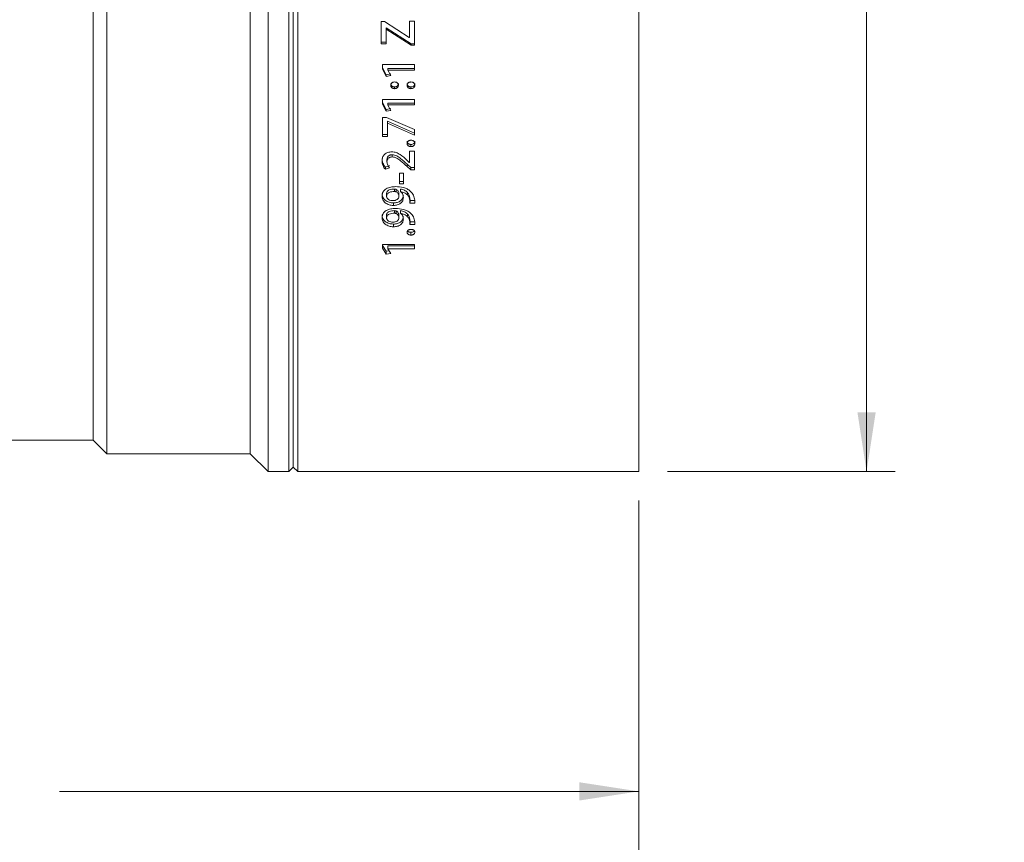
# Model space of a CAD drawing. Header units: millimetres. Extents: x 0 to 1118, y 0 to 864.
# Tile 54 of 78: x 544 to 598, y 697 to 743. Entities that reach past the tile are written whole.
import ezdxf

# ---------------------------------------------------------------- set-up
doc = ezdxf.new("R2010")
doc.units = ezdxf.units.MM
doc.styles.add('SLDTEXTSTYLE3', font='TXT', dxfattribs={"width": 0.605})
doc.dimstyles.new('SLDDIMSTYLE0', dxfattribs={"dimtxt": 3.175, "dimasz": 3.302, "dimexe": 0, "dimexo": 0.0625, "dimgap": 0.79375, "dimtad": 0, "dimtih": 1, "dimtoh": 1, "dimdec": 1, "dimlfac": 2, "dimrnd": 1e-09, "dimzin": 4, "dimdsep": 46, "dimtxsty": 'SLDTEXTSTYLE3', "dimsah": 1, "dimcen": 0.09, "dimadec": 0, "dimazin": 1, "dimtfac": 1, "dimtofl": 0, "dimtmove": 0, "dimatfit": 3, "dimfxl": 1, "dimfrac": 2, "dimtolj": 1, "dimtzin": 12, "dimarcsym": 0})
doc.dimstyles.new('SLDDIMSTYLE1', dxfattribs={"dimtxt": 3.175, "dimasz": 3.302, "dimexe": 0, "dimexo": 0.0625, "dimgap": 0.79375, "dimtad": 0, "dimtih": 1, "dimtoh": 1, "dimdec": 1, "dimlfac": 2, "dimrnd": 1e-09, "dimzin": 12, "dimdsep": 46, "dimtxsty": 'SLDTEXTSTYLE3', "dimsah": 1, "dimcen": 0.09, "dimadec": 0, "dimazin": 3, "dimtfac": 1, "dimtofl": 0, "dimtmove": 0, "dimatfit": 3, "dimfxl": 1, "dimfrac": 2, "dimtolj": 1, "dimtzin": 12, "dimarcsym": 0})

# ---------------------------------------------------------------- blocks, each defined once
blk = doc.blocks.new('_D_12')
at = {"color": 7, "linetype": 'Continuous', "lineweight": 0}
for p, q in [((579.644, 787.121), (592.344, 787.121)), ((590.744, 787.121), (590.744, 754.922)), ((590.744, 717.621), (590.744, 749.821)), ((579.644, 717.621), (592.344, 717.621))]:
    blk.add_line(p, q, dxfattribs=at)
for points in [[(590.744, 787.121), (590.236, 783.819), (591.252, 783.819)], [(590.744, 717.621), (591.252, 720.923), (590.236, 720.923)]]:
    blk.add_solid(points, dxfattribs=at)
at = {"color": 7, "linetype": 'Continuous', "lineweight": 0, "char_height": 3.175, "attachment_point": 1, "style": 'SLDTEXTSTYLE3'}
for s, insert in [('%%c', (582.972, 753.914)), ('139.0', (587.601, 753.922))]:
    blk.add_mtext(s, dxfattribs=dict(at, insert=insert))
blk = doc.blocks.new('_D_13')
at = {"color": 7, "linetype": 'Continuous', "lineweight": 0}
for p, q in [((415.594, 734.121), (415.594, 682.872)), ((578.044, 716.021), (578.044, 682.872)), ((415.594, 684.472), (491.362, 684.472)), ((578.044, 684.472), (502.276, 684.472))]:
    blk.add_line(p, q, dxfattribs=at)
for points in [[(415.594, 684.472), (418.896, 683.964), (418.896, 684.98)], [(578.044, 684.472), (574.742, 684.98), (574.742, 683.964)]]:
    blk.add_solid(points, dxfattribs=at)
at = {"color": 7, "linetype": 'Continuous', "lineweight": 0, "insert": (491.362, 686.129), "char_height": 3.175, "attachment_point": 1, "style": 'SLDTEXTSTYLE3'}
blk.add_mtext('324.9', dxfattribs=at)
blk = doc.blocks.new('_D_14')
at = {"color": 7, "linetype": 'Continuous', "lineweight": 0}
for p, q in [((502.568, 718.271), (502.568, 698.197)), ((578.044, 716.021), (578.044, 698.197)), ((502.568, 699.797), (534.849, 699.797)), ((578.044, 699.797), (545.763, 699.797))]:
    blk.add_line(p, q, dxfattribs=at)
for points in [[(502.568, 699.797), (505.87, 699.289), (505.87, 700.305)], [(578.044, 699.797), (574.742, 700.305), (574.742, 699.289)]]:
    blk.add_solid(points, dxfattribs=at)
at = {"color": 7, "linetype": 'Continuous', "lineweight": 0, "insert": (534.849, 701.454), "char_height": 3.175, "attachment_point": 1, "style": 'SLDTEXTSTYLE3'}
blk.add_mtext('151.0', dxfattribs=at)

msp = doc.modelspace()

# ---------------------------------------------------------------- linework, layer by layer
at = {"color": 7, "linetype": 'Continuous', "lineweight": 15}
for p, q in [((557.3936, 787.1213), (557.3936, 717.6213)), ((558.5436, 787.1213), (558.5436, 717.6213)), ((559.0436, 787.1213), (559.0436, 717.6213)), ((578.0436, 787.1213), (578.0436, 717.6213)), ((558.7936, 786.8713), (558.7936, 717.8713)), ((548.3936, 786.1213), (548.3936, 718.6213)), ((556.3936, 786.1213), (556.3936, 718.6213)), ((547.6436, 785.3713), (547.6436, 719.3713)), ((563.885, 742.7178), (563.6899, 742.7178)), ((563.6899, 742.7178), (563.6899, 741.4795)), ((565.2546, 741.8281), (563.885, 742.7178)), ((565.542, 742.7308), (565.2656, 742.7308)), ((565.2656, 742.7308), (565.2656, 741.8281)), ((565.542, 742.7308), (565.542, 741.3991)), ((563.9663, 742.3707), (563.9746, 742.3707)), ((563.9663, 742.3707), (563.9663, 742.2982)), ((563.9663, 742.2982), (563.9663, 741.4795)), ((563.9663, 742.2982), (563.9746, 742.2982)), ((563.9746, 742.3707), (565.3578, 741.478)), ((563.9746, 742.3707), (563.9746, 742.2982)), ((563.9746, 742.2982), (565.3578, 741.3991)), ((563.6899, 741.5579), (563.9663, 741.5579)), ((563.6899, 741.4795), (563.9663, 741.4795)), ((565.2656, 741.8281), (565.2546, 741.8281)), ((565.3578, 741.478), (565.3578, 741.3991)), ((565.3578, 741.478), (565.542, 741.478)), ((565.3578, 741.3991), (565.542, 741.3991)), ((565.542, 740.3168), (563.7662, 740.3168)), ((563.7662, 740.3168), (563.7662, 740.052)), ((565.542, 740.3168), (565.542, 740.011)), ((563.7662, 740.1407), (563.9793, 739.739)), ((563.7662, 740.052), (563.9793, 739.6475)), ((563.9793, 739.739), (564.2334, 739.7923)), ((563.9793, 739.739), (563.9793, 739.6475)), ((564.0694, 740.0999), (565.542, 740.0999)), ((564.0694, 740.0999), (564.0694, 740.011)), ((564.0694, 740.011), (564.0694, 740.0058)), ((564.0694, 740.011), (565.542, 740.011)), ((564.2334, 739.7011), (564.0694, 740.0058)), ((563.9793, 739.6475), (564.2334, 739.7011)), ((564.2236, 739.254), (564.2236, 739.1589)), ((564.6525, 739.2538), (564.6525, 739.1587)), ((565.1385, 739.254), (565.1385, 739.1589)), ((565.5674, 739.2538), (565.5674, 739.1587)), ((564.4392, 739.0686), (564.4392, 738.9722)), ((565.3542, 739.0686), (565.3542, 738.9722)), ((565.542, 738.3618), (563.7662, 738.3618)), ((563.7662, 738.3618), (563.7662, 738.1035)), ((563.7662, 738.2062), (563.9793, 737.8147)), ((563.7662, 738.1035), (563.9793, 737.7092)), ((564.0694, 738.1664), (565.542, 738.1664)), ((564.0694, 738.1664), (564.0694, 738.0635)), ((565.542, 738.3618), (565.542, 738.0635)), ((563.9793, 737.8147), (564.2334, 737.8666)), ((563.9793, 737.8147), (563.9793, 737.7092)), ((563.9793, 737.7092), (564.2334, 737.7615)), ((564.0694, 738.0635), (564.0694, 738.0585)), ((564.0694, 738.0635), (565.542, 738.0635)), ((564.2334, 737.7615), (564.0694, 738.0585)), ((563.9802, 737.3691), (563.7662, 737.3691)), ((563.7662, 737.3691), (563.7662, 736.3035)), ((565.542, 736.6964), (563.9802, 737.3691)), ((564.0425, 737.158), (564.048, 737.158)), ((564.0425, 737.158), (564.0425, 737.0478)), ((564.0425, 737.0478), (564.0425, 736.3035)), ((564.0425, 737.0478), (564.048, 737.0478)), ((564.048, 737.158), (564.048, 737.0478)), ((564.048, 737.158), (565.542, 736.496)), ((564.048, 737.0478), (565.542, 736.3809)), ((565.542, 736.6964), (565.542, 736.3809)), ((563.7662, 736.4191), (564.0425, 736.4191)), ((563.7662, 736.3035), (564.0425, 736.3035)), ((565.1385, 736.039), (565.1385, 735.9206)), ((565.5674, 736.0388), (565.5674, 735.9205)), ((565.542, 735.4867), (565.2656, 735.4867)), ((565.2656, 735.4867), (565.2656, 734.859)), ((565.353, 735.8625), (565.353, 735.7429)), ((565.542, 735.4867), (565.542, 734.4481)), ((563.7415, 734.9491), (563.7415, 735.0745)), ((564.0159, 734.8901), (564.0159, 735.0158)), ((564.3126, 735.1657), (564.3126, 735.2895)), ((565.2602, 734.859), (565.1268, 734.9943)), ((565.2656, 734.859), (565.2602, 734.859)), ((563.9254, 734.6052), (564.1632, 734.6893)), ((563.9254, 734.4765), (563.9254, 734.6052)), ((563.9254, 734.4765), (564.1632, 734.5611)), ((564.7065, 734.2635), (564.7065, 733.6667)), ((564.9321, 734.2635), (564.7065, 734.2635)), ((564.9321, 734.2635), (564.9321, 733.6667)), ((565.1457, 734.7572), (565.3388, 734.5771)), ((565.1457, 734.6296), (565.3388, 734.4481)), ((565.3388, 734.5771), (565.542, 734.5771)), ((565.3388, 734.4481), (565.3388, 734.5771)), ((565.3388, 734.4481), (565.542, 734.4481)), ((564.7065, 733.8013), (564.9321, 733.8013)), ((564.4392, 733.2383), (564.4392, 733.376)), ((564.5353, 733.2221), (564.5353, 733.3599)), ((564.7065, 733.6667), (564.9321, 733.6667)), ((564.7708, 733.3714), (564.7736, 733.376)), ((564.7708, 733.3714), (564.7708, 733.2337)), ((564.7708, 733.2337), (564.7736, 733.2383)), ((564.7736, 733.376), (564.7736, 733.2383)), ((565.1604, 733.1839), (565.1604, 733.0448)), ((563.9909, 732.9773), (563.9909, 733.1169)), ((564.3765, 732.6037), (564.3765, 732.4605)), ((564.6827, 732.9776), (564.6827, 733.1171)), ((565.293, 732.8803), (565.2986, 732.7306)), ((565.293, 732.739), (565.2986, 732.5882)), ((565.2986, 732.7306), (565.5651, 732.7305)), ((565.2986, 732.7306), (565.2986, 732.5882)), ((565.2986, 732.5882), (565.5651, 732.5882)), ((565.3013, 732.6454), (565.3013, 732.7873)), ((565.5651, 732.5882), (565.5595, 732.7528)), ((564.4392, 732.0254), (564.4392, 732.1718)), ((564.5353, 732.0097), (564.5353, 732.1561)), ((564.7708, 732.1673), (564.7736, 732.1718)), ((564.7708, 732.1673), (564.7708, 732.0209)), ((564.7736, 732.1718), (564.7736, 732.0254)), ((563.9909, 731.772), (563.9909, 731.9202)), ((564.6827, 731.7723), (564.6827, 731.9205)), ((564.7708, 732.0209), (564.7736, 732.0254)), ((565.1604, 731.9853), (565.1604, 731.8376)), ((565.293, 731.6906), (565.2986, 731.5455)), ((565.293, 731.5408), (565.2986, 731.3945)), ((565.2986, 731.5455), (565.5651, 731.5454)), ((565.2986, 731.4876), (565.2986, 731.3945)), ((565.3013, 731.4499), (565.3013, 731.6005)), ((565.5651, 731.3945), (565.5595, 731.5541)), ((564.3765, 731.4225), (564.3765, 731.2707)), ((565.2986, 731.3945), (565.5651, 731.3945)), ((565.353, 730.9644), (565.353, 730.8092)), ((565.542, 730.2923), (563.7662, 730.2923)), ((563.7662, 730.2923), (563.7662, 730.0747)), ((563.7662, 730.2351), (563.9793, 729.9066)), ((563.7662, 730.0747), (563.9793, 729.7438)), ((563.9793, 729.9066), (564.1373, 729.9336)), ((563.9793, 729.9066), (563.9793, 729.7438)), ((564.0694, 730.2017), (565.542, 730.2017)), ((564.0694, 730.2017), (564.0694, 730.041)), ((564.0694, 730.041), (564.0694, 730.0368)), ((564.0694, 730.041), (565.542, 730.041)), ((564.2334, 729.7876), (564.0694, 730.0368)), ((565.542, 730.2923), (565.542, 730.041)), ((563.9793, 729.7438), (564.2334, 729.7876)), ((537.7186, 719.3713), (547.6436, 719.3713)), ((547.6436, 719.3713), (548.3936, 718.6213)), ((548.3936, 718.6213), (556.3936, 718.6213)), ((556.3936, 718.6213), (557.3936, 717.6213)), ((558.5436, 717.6213), (558.7936, 717.8713)), ((558.7936, 717.8713), (559.0436, 717.6213)), ((557.3936, 717.6213), (558.5436, 717.6213)), ((559.0436, 717.6213), (578.0436, 717.6213))]:
    msp.add_line(p, q, dxfattribs=at)
at = {"color": 9, "linetype": 'Continuous', "lineweight": 0}
for p, q in [((565.1457, 734.6296), (565.1457, 734.7572)), ((565.293, 732.8803), (565.293, 732.739)), ((565.293, 731.6906), (565.293, 731.5408))]:
    msp.add_line(p, q, dxfattribs=at)
at = {"color": 7, "linetype": 'Continuous', "lineweight": 15}
for points, knots in [([(564.4392, 739.3453), (564.4116, 739.3429), (564.37, 739.3393), (564.3194, 739.3181), (564.2857, 739.2957), (564.2583, 739.2673), (564.2302, 739.2229), (564.2263, 739.1845), (564.2236, 739.1589)], [0, 0, 0, 0, 0.25050083, 0.37788814, 0.50117352, 0.6261719, 0.75109013, 1, 1, 1, 1]), ([(564.2236, 739.254), (564.2264, 739.2285), (564.2306, 739.1904), (564.2583, 739.1461), (564.286, 739.1178), (564.3196, 739.0953), (564.3701, 739.0739), (564.4116, 739.0707), (564.4392, 739.0686)], [0, 0, 0, 0, 0.2484781, 0.3726756, 0.4984987, 0.6231535, 0.7492856, 1, 1, 1, 1]), ([(564.6525, 739.1587), (564.6498, 739.1842), (564.6458, 739.2225), (564.619, 739.2675), (564.5918, 739.2963), (564.5586, 739.3192), (564.508, 739.3401), (564.4667, 739.3432), (564.4392, 739.3453)], [0, 0, 0, 0, 0.24950169, 0.37449701, 0.49977899, 0.62496945, 0.75022289, 1, 1, 1, 1]), ([(564.4392, 739.0686), (564.4668, 739.0706), (564.508, 739.0737), (564.558, 739.0953), (564.5911, 739.1179), (564.6186, 739.1463), (564.6383, 739.1796), (564.6501, 739.216), (564.6517, 739.2412), (564.6525, 739.2538)], [0, 0, 0, 0, 0.2504233, 0.3756108, 0.5009351, 0.626278, 0.7505753, 0.8752335, 1, 1, 1, 1]), ([(565.3542, 739.3453), (565.3404, 739.3444), (565.3129, 739.3426), (565.2722, 739.3342), (565.2342, 739.3188), (565.2002, 739.2964), (565.1725, 739.268), (565.1451, 739.223), (565.1412, 739.1845), (565.1385, 739.1589)], [0, 0, 0, 0, 0.125253, 0.2503773, 0.377181, 0.5005742, 0.6261221, 0.7507209, 1, 1, 1, 1]), ([(565.1385, 739.254), (565.1413, 739.2285), (565.1455, 739.1904), (565.1733, 739.1461), (565.2009, 739.1178), (565.2345, 739.0953), (565.285, 739.0739), (565.3265, 739.0707), (565.3542, 739.0686)], [0, 0, 0, 0, 0.2484781, 0.3726756, 0.4984987, 0.6231535, 0.7492856, 1, 1, 1, 1]), ([(565.5674, 739.1587), (565.5645, 739.1841), (565.5601, 739.2223), (565.534, 739.2675), (565.5063, 739.2959), (565.4731, 739.3187), (565.4228, 739.3399), (565.3816, 739.3432), (565.3542, 739.3453)], [0, 0, 0, 0, 0.2495822, 0.3747373, 0.4998969, 0.6250827, 0.7503176, 1, 1, 1, 1]), ([(565.3542, 739.0686), (565.3816, 739.0707), (565.4364, 739.075), (565.4964, 739.1093), (565.5335, 739.1462), (565.5528, 739.1798), (565.5646, 739.2161), (565.5665, 739.2412), (565.5674, 739.2538)], [0, 0, 0, 0, 0.2506535, 0.5002381, 0.625363, 0.7502721, 0.8750848, 1, 1, 1, 1]), ([(564.2236, 739.1589), (564.2245, 739.1462), (564.2262, 739.1207), (564.2379, 739.0838), (564.2582, 739.0503), (564.286, 739.0218), (564.3196, 738.9991), (564.37, 738.9776), (564.4116, 738.9743), (564.4392, 738.9722)], [0, 0, 0, 0, 0.1251829, 0.250164, 0.3745322, 0.5002414, 0.6247225, 0.750368, 1, 1, 1, 1]), ([(564.4392, 738.9722), (564.4529, 738.9728), (564.4803, 738.9741), (564.5205, 738.983), (564.558, 738.9991), (564.5912, 739.022), (564.6185, 739.0505), (564.6455, 739.0952), (564.6497, 739.1333), (564.6525, 739.1587)], [0, 0, 0, 0, 0.1253038, 0.250458, 0.3754942, 0.5006787, 0.6261911, 0.7507474, 1, 1, 1, 1]), ([(565.1385, 739.1589), (565.1394, 739.1462), (565.1411, 739.1207), (565.1528, 739.0838), (565.1731, 739.0503), (565.201, 739.0218), (565.2345, 738.9991), (565.285, 738.9776), (565.3265, 738.9743), (565.3542, 738.9722)], [0, 0, 0, 0, 0.1251829, 0.250164, 0.3745322, 0.5002414, 0.6247225, 0.750368, 1, 1, 1, 1]), ([(565.3542, 738.9722), (565.3679, 738.9729), (565.3952, 738.9742), (565.4484, 738.9863), (565.4965, 739.0131), (565.5334, 739.0504), (565.5598, 739.0954), (565.5644, 739.1334), (565.5674, 739.1587)], [0, 0, 0, 0, 0.12542194, 0.25069396, 0.49994805, 0.62516747, 0.75037138, 1, 1, 1, 1]), ([(565.353, 736.0983), (565.3392, 736.0977), (565.3117, 736.0965), (565.2712, 736.088), (565.2329, 736.0739), (565.1995, 736.0519), (565.1718, 736.0248), (565.1452, 735.9815), (565.1412, 735.945), (565.1385, 735.9206)], [0, 0, 0, 0, 0.1252941, 0.2504577, 0.376148, 0.5006748, 0.6257625, 0.7508383, 1, 1, 1, 1]), ([(565.1385, 736.039), (565.1414, 736.0149), (565.1456, 735.9787), (565.1729, 735.9365), (565.2003, 735.9095), (565.2337, 735.888), (565.2714, 735.873), (565.3118, 735.8647), (565.3393, 735.8632), (565.353, 735.8625)], [0, 0, 0, 0, 0.2483825, 0.3723522, 0.4981685, 0.6227871, 0.7487642, 0.8742891, 1, 1, 1, 1]), ([(565.1385, 735.9206), (565.1394, 735.9085), (565.1411, 735.8844), (565.1528, 735.8493), (565.1728, 735.8174), (565.2004, 735.7902), (565.2337, 735.7686), (565.284, 735.7481), (565.3254, 735.7449), (565.353, 735.7429)], [0, 0, 0, 0, 0.1252049, 0.250227, 0.3744539, 0.5002437, 0.6247728, 0.7503499, 1, 1, 1, 1]), ([(565.5674, 735.9205), (565.5647, 735.9448), (565.5607, 735.9812), (565.5338, 736.0241), (565.5061, 736.0514), (565.4726, 736.0732), (565.4219, 736.0931), (565.3805, 736.0962), (565.353, 736.0983)], [0, 0, 0, 0, 0.2496546, 0.3725985, 0.49992, 0.6250795, 0.7503052, 1, 1, 1, 1]), ([(565.353, 735.8625), (565.3805, 735.8645), (565.4354, 735.8686), (565.4963, 735.9009), (565.5331, 735.9364), (565.5604, 735.9787), (565.5646, 736.0147), (565.5674, 736.0388)], [0, 0, 0, 0, 0.25093807, 0.50071768, 0.62834774, 0.7509598, 1, 1, 1, 1]), ([(565.353, 735.7429), (565.3667, 735.7435), (565.3941, 735.7448), (565.4344, 735.7534), (565.472, 735.7686), (565.5055, 735.7905), (565.5332, 735.8174), (565.5604, 735.8599), (565.5646, 735.8962), (565.5674, 735.9205)], [0, 0, 0, 0, 0.1252638, 0.2503832, 0.3757221, 0.5005398, 0.6280273, 0.7505947, 1, 1, 1, 1]), ([(564.28, 735.4507), (564.2054, 735.4449), (564.0932, 735.4362), (563.9622, 735.3727), (563.8765, 735.3102), (563.8116, 735.2307), (563.755, 735.1103), (563.7469, 735.0136), (563.7415, 734.9491)], [0, 0, 0, 0, 0.2493437, 0.3749359, 0.4995931, 0.6245408, 0.7498948, 1, 1, 1, 1]), ([(565.1268, 734.9943), (565.0082, 735.1007), (564.8305, 735.2603), (564.5366, 735.424), (564.3655, 735.4419), (564.28, 735.4507)], [0, 0, 0, 0, 0.5007096, 0.7505682, 1, 1, 1, 1]), ([(563.7415, 735.0745), (563.7491, 734.9893), (563.7643, 734.819), (563.8717, 734.6765), (563.9254, 734.6052)], [0, 0, 0, 0, 0.499911, 1, 1, 1, 1]), ([(563.7415, 734.9491), (563.7491, 734.8634), (563.7642, 734.692), (563.8717, 734.5483), (563.9254, 734.4765)], [0, 0, 0, 0, 0.5002689, 1, 1, 1, 1]), ([(564.0159, 735.0158), (564.0186, 735.0514), (564.0225, 735.1047), (564.0523, 735.1712), (564.0863, 735.2162), (564.1351, 735.2498), (564.1905, 735.2736), (564.2507, 735.2883), (564.2919, 735.2891), (564.3126, 735.2895)], [0, 0, 0, 0, 0.2491317, 0.3738314, 0.4985163, 0.6228253, 0.7489204, 0.8743725, 1, 1, 1, 1]), ([(564.0159, 734.8901), (564.0186, 734.9258), (564.0225, 734.9795), (564.0523, 735.0465), (564.0863, 735.0919), (564.135, 735.1256), (564.2088, 735.1588), (564.2711, 735.1629), (564.3126, 735.1657)], [0, 0, 0, 0, 0.2502699, 0.3754361, 0.5004207, 0.624779, 0.7507373, 1, 1, 1, 1]), ([(564.1632, 734.5611), (564.123, 734.6107), (564.0428, 734.7098), (564.0249, 734.83), (564.0159, 734.8901)], [0, 0, 0, 0, 0.5008944, 1, 1, 1, 1]), ([(564.3126, 735.2895), (564.3568, 735.2852), (564.4452, 735.2767), (564.6056, 735.2072), (564.8445, 735.0356), (565.0252, 734.8686), (565.1457, 734.7572)], [0, 0, 0, 0, 0.1249728, 0.2500588, 0.4999834, 1, 1, 1, 1]), ([(564.3126, 735.1657), (564.3568, 735.1614), (564.4452, 735.1528), (564.6057, 735.0828), (564.8446, 734.9099), (565.0252, 734.7417), (565.1457, 734.6296)], [0, 0, 0, 0, 0.1246626, 0.2495698, 0.499494, 1, 1, 1, 1]), ([(564.4996, 733.5123), (564.4072, 733.508), (564.2227, 733.4993), (564.0057, 733.4191), (563.8668, 733.3167), (563.7654, 733.1846), (563.7509, 733.0686), (563.7411, 732.9914)], [0, 0, 0, 0, 0.2504589, 0.5001704, 0.6254225, 0.7506039, 1, 1, 1, 1]), ([(563.9911, 733.1169), (563.9931, 733.138), (563.997, 733.1804), (564.0254, 733.2396), (564.074, 733.29), (564.1603, 733.3373), (564.2851, 733.3718), (564.3878, 733.3746), (564.4392, 733.376)], [0, 0, 0, 0, 0.1245717, 0.24910265, 0.36857499, 0.49876697, 0.74907141, 1, 1, 1, 1]), ([(563.9911, 732.9774), (563.9931, 732.9987), (563.997, 733.0413), (564.0253, 733.1009), (564.074, 733.1517), (564.1602, 733.1994), (564.2851, 733.2341), (564.3878, 733.2369), (564.4392, 733.2383)], [0, 0, 0, 0, 0.1251218, 0.2500935, 0.3697687, 0.4999157, 0.7497358, 1, 1, 1, 1]), ([(564.4392, 733.376), (564.4559, 733.3756), (564.489, 733.375), (564.5199, 733.3649), (564.5353, 733.3599)], [0, 0, 0, 0, 0.5012439, 1, 1, 1, 1]), ([(564.4392, 733.2383), (564.4559, 733.238), (564.4891, 733.2373), (564.5199, 733.2272), (564.5353, 733.2221)], [0, 0, 0, 0, 0.5010813, 1, 1, 1, 1]), ([(565.3153, 733.2669), (565.2591, 733.3076), (565.1469, 733.389), (564.8717, 733.4913), (564.6484, 733.5039), (564.4996, 733.5123)], [0, 0, 0, 0, 0.2500811, 0.5004363, 1, 1, 1, 1]), ([(564.5353, 733.3599), (564.5582, 733.3455), (564.6038, 733.3167), (564.651, 733.2559), (564.6729, 733.1992), (564.681, 733.1525), (564.6821, 733.1289), (564.6827, 733.1171)], [0, 0, 0, 0, 0.2502678, 0.5002578, 0.7498777, 0.8749222, 1, 1, 1, 1]), ([(564.5353, 733.2221), (564.5582, 733.2076), (564.6038, 733.1786), (564.6511, 733.1174), (564.6729, 733.0603), (564.681, 733.0132), (564.6821, 732.9895), (564.6827, 732.9776)], [0, 0, 0, 0, 0.2496731, 0.499558, 0.7494508, 0.8747007, 1, 1, 1, 1]), ([(564.9301, 732.9032), (564.9239, 732.9643), (564.9145, 733.0561), (564.8484, 733.1679), (564.7967, 733.2118), (564.7708, 733.2337)], [0, 0, 0, 0, 0.4994639, 0.749783, 1, 1, 1, 1]), ([(564.7736, 733.376), (564.8489, 733.3588), (564.9992, 733.3244), (565.1067, 733.2307), (565.1604, 733.1839)], [0, 0, 0, 0, 0.5011879, 1, 1, 1, 1]), ([(564.7736, 733.2383), (564.849, 733.221), (564.9995, 733.1863), (565.1068, 733.092), (565.1604, 733.0448)], [0, 0, 0, 0, 0.5006172, 1, 1, 1, 1]), ([(565.1604, 733.1839), (565.1956, 733.1371), (565.2659, 733.0434), (565.284, 732.9347), (565.293, 732.8803)], [0, 0, 0, 0, 0.49993691, 1, 1, 1, 1]), ([(565.5595, 732.7528), (565.5451, 732.8468), (565.5164, 733.0347), (565.3822, 733.1895), (565.3153, 733.2669)], [0, 0, 0, 0, 0.5006373, 1, 1, 1, 1]), ([(563.7411, 733.1308), (563.7495, 733.0615), (563.7622, 732.9574), (563.8392, 732.8334), (563.9454, 732.7273), (564.1246, 732.6263), (564.2925, 732.6112), (564.3765, 732.6037)], [0, 0, 0, 0, 0.2491985, 0.3745333, 0.499537, 0.749424, 1, 1, 1, 1]), ([(563.7411, 732.9914), (563.7495, 732.9216), (563.7621, 732.8167), (563.8391, 732.6921), (563.9189, 732.6111), (564.0172, 732.5459), (564.1657, 732.4787), (564.2922, 732.4678), (564.3765, 732.4605)], [0, 0, 0, 0, 0.2497377, 0.3752029, 0.5001336, 0.6253699, 0.7505643, 1, 1, 1, 1]), ([(564.3574, 732.7295), (564.3133, 732.7321), (564.2253, 732.7372), (564.1226, 732.7765), (564.0568, 732.8253), (564.0193, 732.8709), (564.0002, 732.9141), (563.9927, 732.9502), (563.9915, 732.9684), (563.9909, 732.9776)], [0, 0, 0, 0, 0.2501125, 0.4994983, 0.624673, 0.7497036, 0.8746658, 0.9373252, 1, 1, 1, 1]), ([(564.6827, 732.9776), (564.6787, 732.9431), (564.6726, 732.8914), (564.6321, 732.8307), (564.5751, 732.7808), (564.5001, 732.748), (564.4195, 732.7323), (564.3781, 732.7304), (564.3574, 732.7295)], [0, 0, 0, 0, 0.2495797, 0.3748867, 0.4998641, 0.7492683, 0.8745721, 1, 1, 1, 1]), ([(564.3765, 732.6037), (564.4488, 732.6088), (564.5573, 732.6165), (564.6886, 732.6675), (564.7746, 732.7215), (564.8445, 732.7893), (564.9126, 732.8945), (564.9231, 732.9838), (564.9301, 733.0432)], [0, 0, 0, 0, 0.2506244, 0.3762776, 0.5013585, 0.6262003, 0.751327, 1, 1, 1, 1]), ([(564.3765, 732.4605), (564.4488, 732.4656), (564.5574, 732.4733), (564.6886, 732.5247), (564.7746, 732.5791), (564.8445, 732.6475), (564.9126, 732.7534), (564.9231, 732.8433), (564.9301, 732.9032)], [0, 0, 0, 0, 0.2497913, 0.3751932, 0.5001415, 0.6250909, 0.7504656, 1, 1, 1, 1]), ([(565.1604, 733.0448), (565.1956, 732.9977), (565.2659, 732.9032), (565.284, 732.7938), (565.293, 732.739)], [0, 0, 0, 0, 0.4996159, 1, 1, 1, 1]), ([(564.4996, 732.2916), (564.4072, 732.2874), (564.2227, 732.2789), (564.0057, 732.201), (563.8668, 732.1015), (563.7654, 731.9732), (563.7509, 731.8607), (563.7411, 731.7857)], [0, 0, 0, 0, 0.2504589, 0.5001704, 0.6254225, 0.7506039, 1, 1, 1, 1]), ([(563.9911, 731.9202), (563.9931, 731.9408), (563.997, 731.9819), (564.0254, 732.0394), (564.074, 732.0883), (564.1603, 732.1342), (564.2851, 732.1677), (564.3878, 732.1704), (564.4392, 732.1718)], [0, 0, 0, 0, 0.1245717, 0.2491027, 0.368575, 0.498767, 0.7490714, 1, 1, 1, 1]), ([(564.4392, 732.1718), (564.4559, 732.1715), (564.489, 732.1708), (564.5199, 732.161), (564.5353, 732.1561)], [0, 0, 0, 0, 0.5012439, 1, 1, 1, 1]), ([(565.3153, 732.0531), (565.2591, 732.0927), (565.1469, 732.1718), (564.8717, 732.2712), (564.6484, 732.2834), (564.4996, 732.2916)], [0, 0, 0, 0, 0.25008107, 0.50043633, 1, 1, 1, 1]), ([(564.5353, 732.1561), (564.5582, 732.1422), (564.6038, 732.1142), (564.651, 732.0552), (564.6729, 732.0002), (564.681, 731.9548), (564.6821, 731.9319), (564.6827, 731.9205)], [0, 0, 0, 0, 0.2502678, 0.5002578, 0.7498777, 0.8749222, 1, 1, 1, 1]), ([(564.7736, 732.1718), (564.8489, 732.1551), (564.9992, 732.1217), (565.1067, 732.0307), (565.1604, 731.9853)], [0, 0, 0, 0, 0.50118791, 1, 1, 1, 1]), ([(565.5595, 731.5541), (565.5451, 731.6454), (565.5164, 731.8277), (565.3822, 731.978), (565.3153, 732.0531)], [0, 0, 0, 0, 0.5006373, 1, 1, 1, 1]), ([(563.7411, 731.9338), (563.7495, 731.8665), (563.7622, 731.7654), (563.8392, 731.6452), (563.9454, 731.5422), (564.1246, 731.4443), (564.2925, 731.4297), (564.3765, 731.4225)], [0, 0, 0, 0, 0.2491985, 0.3745333, 0.499537, 0.749424, 1, 1, 1, 1]), ([(563.7411, 731.7857), (563.7495, 731.7179), (563.7621, 731.6161), (563.8391, 731.4952), (563.9189, 731.4167), (564.0172, 731.3534), (564.1657, 731.2884), (564.2922, 731.2777), (564.3765, 731.2707)], [0, 0, 0, 0, 0.2497377, 0.3752029, 0.5001336, 0.6253699, 0.7505643, 1, 1, 1, 1]), ([(564.3574, 731.5316), (564.3133, 731.534), (564.2253, 731.539), (564.1226, 731.5772), (564.0568, 731.6245), (564.0193, 731.6687), (564.0002, 731.7107), (563.9927, 731.7457), (563.9915, 731.7634), (563.9909, 731.7723)], [0, 0, 0, 0, 0.2501125, 0.4994983, 0.624673, 0.7497036, 0.8746658, 0.9373252, 1, 1, 1, 1]), ([(563.9911, 731.772), (563.9931, 731.7927), (563.997, 731.8341), (564.0253, 731.892), (564.074, 731.9413), (564.1602, 731.9876), (564.2851, 732.0213), (564.3878, 732.024), (564.4392, 732.0254)], [0, 0, 0, 0, 0.1251218, 0.2500935, 0.3697687, 0.4999157, 0.7497358, 1, 1, 1, 1]), ([(564.6827, 731.7723), (564.6787, 731.7388), (564.6726, 731.6886), (564.6321, 731.6297), (564.5751, 731.5813), (564.5001, 731.5495), (564.4195, 731.5342), (564.3781, 731.5325), (564.3574, 731.5316)], [0, 0, 0, 0, 0.2495797, 0.3748867, 0.4998641, 0.7492683, 0.8745721, 1, 1, 1, 1]), ([(564.3765, 731.4225), (564.4488, 731.4274), (564.5573, 731.4348), (564.6886, 731.4843), (564.7746, 731.5366), (564.8445, 731.6024), (564.9126, 731.7044), (564.9231, 731.7911), (564.9301, 731.8488)], [0, 0, 0, 0, 0.2506244, 0.3762776, 0.5013585, 0.6262003, 0.751327, 1, 1, 1, 1]), ([(564.3765, 731.2707), (564.4488, 731.2756), (564.5574, 731.2831), (564.6886, 731.3329), (564.7746, 731.3857), (564.8445, 731.452), (564.9126, 731.5548), (564.9231, 731.642), (564.9301, 731.7001)], [0, 0, 0, 0, 0.2497913, 0.3751932, 0.5001415, 0.6250909, 0.7504656, 1, 1, 1, 1]), ([(564.4392, 732.0254), (564.4559, 732.0251), (564.4891, 732.0244), (564.5199, 732.0146), (564.5353, 732.0097)], [0, 0, 0, 0, 0.5010813, 1, 1, 1, 1]), ([(564.5353, 732.0097), (564.5582, 731.9956), (564.6038, 731.9674), (564.6511, 731.908), (564.6729, 731.8526), (564.681, 731.8068), (564.6821, 731.7838), (564.6827, 731.7723)], [0, 0, 0, 0, 0.2496731, 0.499558, 0.7494508, 0.8747007, 1, 1, 1, 1]), ([(564.9301, 731.7001), (564.9239, 731.7594), (564.9145, 731.8485), (564.8484, 731.957), (564.7967, 731.9996), (564.7708, 732.0209)], [0, 0, 0, 0, 0.4994639, 0.749783, 1, 1, 1, 1]), ([(564.7736, 732.0254), (564.849, 732.0086), (564.9995, 731.9749), (565.1068, 731.8833), (565.1604, 731.8376)], [0, 0, 0, 0, 0.5006172, 1, 1, 1, 1]), ([(565.1604, 731.9853), (565.1956, 731.9398), (565.2659, 731.8489), (565.284, 731.7434), (565.293, 731.6906)], [0, 0, 0, 0, 0.4999369, 1, 1, 1, 1]), ([(565.1604, 731.8376), (565.1956, 731.7918), (565.2659, 731.7001), (565.284, 731.5939), (565.293, 731.5408)], [0, 0, 0, 0, 0.4996159, 1, 1, 1, 1]), ([(565.353, 731.1271), (565.3392, 731.1266), (565.3117, 731.1255), (565.2712, 731.1179), (565.2329, 731.1053), (565.1995, 731.0856), (565.1718, 731.0613), (565.1452, 731.0226), (565.1412, 730.9899), (565.1385, 730.9681)], [0, 0, 0, 0, 0.1252941, 0.2504577, 0.376148, 0.5006748, 0.6257625, 0.7508383, 1, 1, 1, 1]), ([(565.1385, 730.9681), (565.1394, 730.9573), (565.1411, 730.9357), (565.1528, 730.9044), (565.1728, 730.8758), (565.2004, 730.8515), (565.2337, 730.8322), (565.284, 730.8139), (565.3254, 730.8111), (565.353, 730.8092)], [0, 0, 0, 0, 0.1252049, 0.250227, 0.3744539, 0.5002437, 0.6247728, 0.7503499, 1, 1, 1, 1]), ([(565.1634, 731.0462), (565.1667, 731.0411), (565.1763, 731.0264), (565.2006, 731.0065), (565.2337, 730.9871), (565.2714, 730.9737), (565.3118, 730.9663), (565.3393, 730.965), (565.353, 730.9644)], [0, 0, 0, 0, 0.09548063, 0.27679764, 0.45638871, 0.63793759, 0.81883482, 1, 1, 1, 1]), ([(565.5674, 730.968), (565.5647, 730.9897), (565.5607, 731.0223), (565.5338, 731.0607), (565.5061, 731.0851), (565.4726, 731.1047), (565.4219, 731.1224), (565.3805, 731.1252), (565.353, 731.1271)], [0, 0, 0, 0, 0.2496546, 0.3725985, 0.49992, 0.6250795, 0.7503052, 1, 1, 1, 1]), ([(565.353, 730.9644), (565.3806, 730.9661), (565.4356, 730.9697), (565.4957, 730.9989), (565.5296, 731.0263), (565.5392, 731.0409), (565.5424, 731.0458)], [0, 0, 0, 0, 0.3626992, 0.7237239, 0.908197, 1, 1, 1, 1]), ([(565.353, 730.8092), (565.3667, 730.8098), (565.3941, 730.8109), (565.4344, 730.8187), (565.472, 730.8322), (565.5055, 730.8517), (565.5332, 730.8758), (565.5604, 730.9138), (565.5646, 730.9462), (565.5674, 730.968)], [0, 0, 0, 0, 0.1252638, 0.2503832, 0.3757221, 0.5005398, 0.6280273, 0.7505947, 1, 1, 1, 1])]:
    msp.add_open_spline(points, degree=3, knots=knots, dxfattribs=at)

# ---------------------------------------------------------------- dimensions: what is measured, and where the dimension line sits
at = {"color": 7, "linetype": 'Continuous', "lineweight": 0}
dim = msp.add_linear_dim(base=(590.7436, 717.6213), p1=(578.0436, 787.1213), p2=(578.0436, 717.6213), angle=90, text='%%c<>', dimstyle='SLDDIMSTYLE0', dxfattribs=at)
dim.commit()
dim.dimension.update_dxf_attribs({"geometry": '_D_12', "text_midpoint": (590.7436, 752.3713), "dimtype": 160})
for base, p2, dimstyle, picture, middle in [((415.5936, 684.4724), (415.5936, 735.7213), 'SLDDIMSTYLE1', '_D_13', (496.8186, 684.4724)), ((502.5679, 699.7973), (502.5679, 719.8713), 'SLDDIMSTYLE0', '_D_14', (540.3057, 699.7973))]:
    dim = msp.add_linear_dim(base=base, p1=(578.0436, 717.6213), p2=p2, dimstyle=dimstyle, dxfattribs=at)
    dim.commit()
    dim.dimension.update_dxf_attribs({"geometry": picture, "text_midpoint": middle, "dimtype": 160})

doc.saveas('drawing.dxf')
